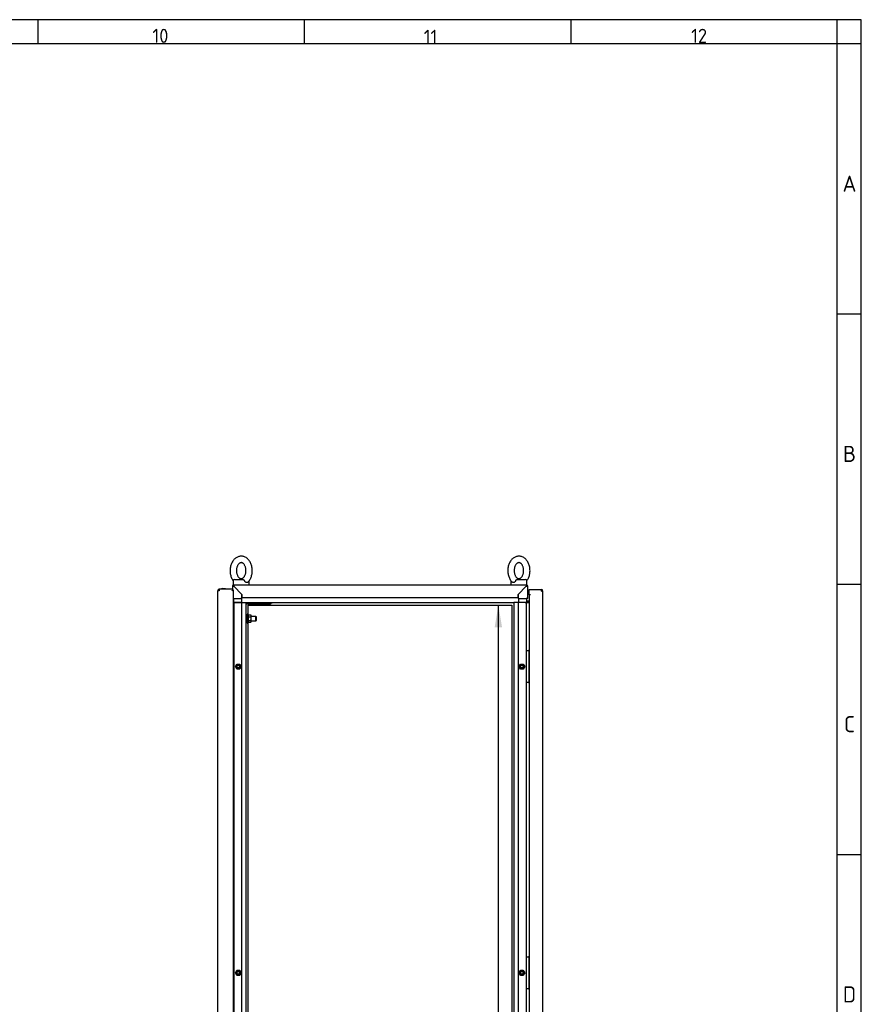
# Paper-space layout 'Layout1' of a CAD drawing. Extents: x 94 to 6181, y 158 to 4314.
# Tile 11 of 11: x 4603 to 6181, y 2466 to 4314. Entities that reach past the tile are written whole.
import ezdxf
from ezdxf.lldxf.tags import DXFTag

# ---------------------------------------------------------------- set-up
doc = ezdxf.new("R2010")
doc.units = 0
doc.header["$LTSCALE"] = 15
doc.layers.get('0').update_dxf_attribs({"linetype": 'CONTINUOUS'})
for name, color, linetype in [('_TRANSLATION', 7, 'CONTINUOUS'), ('AE00100_03', 7, 'CONTINUOUS'), ('AE00198_03', 7, 'CONTINUOUS'), ('AE00217_25', 7, 'CONTINUOUS'), ('AE00219_00', 7, 'CONTINUOUS'), ('AE00219_03', 7, 'CONTINUOUS'), ('AE00224_00', 7, 'CONTINUOUS'), ('AE00368_00', 7, 'CONTINUOUS'), ('AE00500_10', 7, 'CONTINUOUS'), ('AE00715_01', 7, 'CONTINUOUS'), ('DEFAULT', 7, 'CONTINUOUS'), ('DV3__TRANSLATION', 7, 'CONTINUOUS'), ('F0000000_08', 7, 'CONTINUOUS'), ('F0000001_44', 7, 'CONTINUOUS'), ('F0000001_45', 7, 'CONTINUOUS'), ('M0000000_06', 7, 'CONTINUOUS'), ('M0000000_14', 7, 'CONTINUOUS'), ('M0000000_39', 7, 'CONTINUOUS'), ('M0000000_54', 7, 'CONTINUOUS'), ('M0000000_58', 7, 'CONTINUOUS'), ('M0000000_70', 7, 'CONTINUOUS')]:
    doc.layers.add(name, color=color, linetype=linetype)
doc.styles.add('SEACAD_ARIAL', font='arial.ttf')
doc.styles.add('SEACAD_ARIALI', font='ariali.ttf')
tags = doc.linetypes.add('CENTER2', pattern=[28.575, 19.05, -3.175, 3.175, -3.175]).pattern_tags.tags
tags[10:11] = [DXFTag(74, 4), DXFTag(75, 0), DXFTag(340, '0'), DXFTag(46, 0.0), DXFTag(50, 0.0), DXFTag(44, 0.0), DXFTag(45, 0.0)]
tags[8:9] = [DXFTag(74, 4), DXFTag(75, 0), DXFTag(340, '0'), DXFTag(46, 0.0), DXFTag(50, 0.0), DXFTag(44, 0.0), DXFTag(45, 0.0)]
tags[6:7] = [DXFTag(74, 4), DXFTag(75, 0), DXFTag(340, '0'), DXFTag(46, 0.0), DXFTag(50, 0.0), DXFTag(44, 0.0), DXFTag(45, 0.0)]
tags[4:5] = [DXFTag(74, 4), DXFTag(75, 0), DXFTag(340, '0'), DXFTag(46, 0.0), DXFTag(50, 0.0), DXFTag(44, 0.0), DXFTag(45, 0.0)]
doc.dimstyles.new('ISO', dxfattribs={"dimtxt": 13.75, "dimasz": 13.75, "dimexe": 6.875, "dimexo": 6.875, "dimgap": 3.4375, "dimtad": 1, "dimdec": 1, "dimtxsty": 'SEACAD_ARIAL', "dimblk1": '_SE_FILLED', "dimblk2": '_SE_FILLED', "dimsah": 1, "dimcen": 6.875, "dimazin": 3, "dimtfac": 0.7, "dimtdec": 3, "dimtmove": 0, "dimatfit": 3})

# ---------------------------------------------------------------- blocks, each defined once
blk = doc.blocks.new('DMBLK27')
at = {"layer": '_TRANSLATION', "linetype": 'CONTINUOUS'}
for points in [[(5507.4, 3173.4), (5500.5, 3214.6), (5493.6, 3173.4)], [(5507.4, 1325.9), (5493.6, 1325.9), (5500.5, 1284.6)]]:
    blk.add_hatch(color=7, dxfattribs=at).paths.add_polyline_path(points)
at = {"layer": '_TRANSLATION', "color": 7, "linetype": 'CONTINUOUS'}
for p, q in [((5051.6, 3214.6), (5521.1, 3214.6)), ((5500.5, 1284.6), (5500.5, 3214.6)), ((5051.6, 1284.6), (5521.1, 1284.6))]:
    blk.add_line(p, q, dxfattribs=at)
at = {"layer": '_TRANSLATION', "color": 7, "linetype": 'CONTINUOUS', "style": 'SEACAD_ARIALI'}
blk.add_text('1930', height=41.25, rotation=90, dxfattribs=at).set_placement((5490.2, 2185.5))
blk = doc.blocks.new('_SE_FILLED')
at = {"color": 0}
blk.add_line((0, 0), (-1, 0), dxfattribs=at)
blk.add_solid([(0, 0), (-1, -0.1665), (-1, 0.1665), (0, 0)], dxfattribs=at)

psp = doc.layouts.get("Layout1")

# ---------------------------------------------------------------- linework, layer by layer
at = {"color": 7, "linetype": 'CONTINUOUS'}
for p, q in [((6181.38, 4313.83), (93.52, 4313.83)), ((4636.7, 4313.83), (4636.7, 4268.39)), ((5136.45, 4313.83), (5136.45, 4268.39)), ((5636.2, 4313.83), (5636.2, 4268.39)), ((6181.38, 164.39), (6181.38, 4313.83)), ((6181.38, 3761.07), (6135.95, 3761.07)), ((6181.38, 3253.75), (6135.95, 3253.75)), ((6181.38, 2746.43), (6135.95, 2746.43))]:
    psp.add_line(p, q, dxfattribs=at)
at = {"layer": 'AE00100_03', "color": 7, "linetype": 'CONTINUOUS'}
psp.add_line((4982.32, 3245.92), (4987.72, 3245.92), dxfattribs=at)
for centre, start, end in [((4982.32, 3244.62), 90, 180), ((4987.72, 3244.62), 0, 90)]:
    psp.add_arc(centre, 1.3, start, end, dxfattribs=at)
at = {"layer": 'AE00198_03', "color": 7, "linetype": 'CONTINUOUS'}
for p, q in [((5558.22, 3127.37), (5557.52, 3127.37)), ((5558.22, 3116.87), (5558.22, 3127.37)), ((5557.52, 3116.87), (5558.22, 3116.87)), ((5558.22, 3082.37), (5557.52, 3082.37)), ((5557.52, 3071.87), (5558.22, 3071.87)), ((5558.22, 3071.87), (5558.22, 3082.37)), ((5558.22, 2552.37), (5557.52, 2552.37)), ((5558.22, 2541.87), (5558.22, 2552.37)), ((5557.52, 2541.87), (5558.22, 2541.87)), ((5558.22, 2507.37), (5557.52, 2507.37)), ((5557.52, 2496.87), (5558.22, 2496.87)), ((5558.22, 2496.87), (5558.22, 2507.37))]:
    psp.add_line(p, q, dxfattribs=at)
for centre, start, end in [((5552.85, 3121.44), 44.85503, 47.82528), ((5552.85, 3122.8), 312.17472, 315.14497), ((5552.85, 3076.44), 44.85503, 47.82528), ((5552.85, 3077.8), 312.17472, 315.14497), ((5552.85, 2546.44), 44.85503, 47.82528), ((5552.85, 2547.8), 312.17472, 315.14497), ((5552.85, 2501.44), 44.85503, 47.82528), ((5552.85, 2502.8), 312.17472, 315.14497)]:
    psp.add_arc(centre, 8, start, end, dxfattribs=at)
at = {"layer": 'AE00217_25', "color": 7, "linetype": 'CONTINUOUS'}
for p, q in [((5029.52, 3193.62), (5027.52, 3193.62)), ((5027.52, 3185.62), (5029.52, 3185.62)), ((5045.75, 3193.62), (5037.02, 3193.62)), ((5037.02, 3185.62), (5045.75, 3185.62)), ((5045.75, 3185.62), (5045.75, 3193.62)), ((5047.02, 3192.94), (5045.75, 3193.62)), ((5045.75, 3185.62), (5047.02, 3186.3)), ((5047.02, 3186.3), (5047.02, 3192.94))]:
    psp.add_line(p, q, dxfattribs=at)
at = {"layer": 'AE00219_00', "color": 7, "linetype": 'CONTINUOUS'}
for p, q in [((5035.56, 3216.62), (5035.02, 3216.12)), ((5035.02, 3216.12), (5047.02, 3216.12)), ((5035.02, 3216.12), (5035.02, 3215.62)), ((5038.02, 3219.62), (5038.02, 3219.12)), ((5044.02, 3219.12), (5044.02, 3219.62)), ((5047.02, 3216.12), (5046.49, 3216.62)), ((5047.02, 3215.62), (5047.02, 3216.12)), ((5060.56, 3216.62), (5060.02, 3216.12)), ((5060.02, 3216.12), (5072.02, 3216.12)), ((5060.02, 3216.12), (5060.02, 3215.62)), ((5063.02, 3219.62), (5063.02, 3219.12)), ((5069.02, 3219.12), (5069.02, 3219.62)), ((5072.02, 3216.12), (5071.49, 3216.62)), ((5072.02, 3215.62), (5072.02, 3216.12)), ((5035.02, 3215.62), (5047.02, 3215.62)), ((5060.02, 3215.62), (5072.02, 3215.62))]:
    psp.add_line(p, q, dxfattribs=at)
at = {"layer": 'AE00219_03', "color": 7, "linetype": 'CONTINUOUS'}
for p, q in [((4973.82, 3128.12), (4973.82, 3116.12)), ((4974.02, 3128.12), (4973.82, 3128.12)), ((4973.82, 3116.12), (4974.02, 3116.12)), ((4973.82, 2553.12), (4973.82, 2541.12)), ((4974.02, 2553.12), (4973.82, 2553.12)), ((4973.82, 2541.12), (4974.02, 2541.12))]:
    psp.add_line(p, q, dxfattribs=at)
at = {"layer": 'AE00224_00', "color": 7, "linetype": 'CONTINUOUS'}
for p, q in [((5029.52, 3181.12), (5029.52, 3198.12)), ((5031.02, 3198.12), (5029.52, 3198.12)), ((5031.02, 3181.12), (5031.02, 3198.12)), ((5032.02, 3195.62), (5031.02, 3198.12)), ((5029.52, 3181.12), (5031.02, 3181.12)), ((5031.02, 3181.12), (5032.02, 3183.62)), ((5032.02, 3196.55), (5035.98, 3196.55)), ((5032.02, 3194.82), (5032.02, 3196.55)), ((5032.02, 3193.08), (5032.02, 3194.82)), ((5032.02, 3193.08), (5035.98, 3193.08)), ((5032.02, 3189.62), (5032.02, 3193.08)), ((5032.02, 3186.16), (5032.02, 3189.62)), ((5032.02, 3186.16), (5035.98, 3186.16)), ((5032.02, 3184.42), (5032.02, 3186.16)), ((5032.02, 3182.69), (5032.02, 3184.42)), ((5032.02, 3182.69), (5035.98, 3182.69)), ((5037.02, 3195.12), (5035.98, 3196.55)), ((5035.98, 3182.69), (5037.02, 3184.13)), ((5037.02, 3184.13), (5037.02, 3195.12))]:
    psp.add_line(p, q, dxfattribs=at)
for points, knots in [([(5035.98, 3193.08), (5036.39, 3193.64), (5036.65, 3194.21), (5036.66, 3194.96), (5036.64, 3195.11), (5036.58, 3195.4), (5036.53, 3195.55), (5036.35, 3195.98), (5036.18, 3196.27), (5035.98, 3196.55)], [0, 0, 0, 0, 0.5, 0.5, 0.625, 0.625, 0.75, 0.75, 1, 1, 1, 1]), ([(5035.98, 3186.16), (5036.18, 3186.71), (5036.35, 3187.28), (5036.59, 3188.44), (5036.65, 3189.02), (5036.66, 3189.91), (5036.64, 3190.21), (5036.58, 3190.8), (5036.53, 3191.09), (5036.35, 3191.96), (5036.18, 3192.53), (5035.98, 3193.08)], [0, 0, 0, 0, 0.25, 0.25, 0.5, 0.5, 0.625, 0.625, 0.75, 0.75, 1, 1, 1, 1]), ([(5035.98, 3182.69), (5036.39, 3183.25), (5036.65, 3183.82), (5036.66, 3184.57), (5036.64, 3184.72), (5036.58, 3185.01), (5036.53, 3185.16), (5036.35, 3185.59), (5036.18, 3185.88), (5035.98, 3186.16)], [0, 0, 0, 0, 0.5, 0.5, 0.625, 0.625, 0.75, 0.75, 1, 1, 1, 1])]:
    psp.add_open_spline(points, degree=3, knots=knots, dxfattribs=at)
at = {"layer": 'AE00368_00', "color": 7, "linetype": 'CONTINUOUS'}
for p, q in [((5030.82, 3219.62), (5030.82, 3219.12)), ((5051.22, 3219.12), (5051.22, 3219.62)), ((5055.82, 3219.62), (5055.82, 3219.12)), ((5073, 3219.12), (5076.22, 3219.12)), ((5076.22, 3219.12), (5076.22, 3219.62))]:
    psp.add_line(p, q, dxfattribs=at)
for centre, start, end in [((5034.62, 3219.82), 270, 343.39845), ((5047.42, 3219.82), 196.60155, 270), ((5059.62, 3219.82), 270, 343.39845), ((5072.42, 3219.82), 196.60155, 270)]:
    psp.add_arc(centre, 0.7, start, end, dxfattribs=at)
at = {"layer": 'AE00500_10', "color": 7, "linetype": 'CONTINUOUS'}
for p, q in [((5003.52, 3126.82), (5004.02, 3126.82)), ((5004.02, 3117.42), (5003.52, 3117.42)), ((5007.11, 3099.65), (5009.8, 3104.3)), ((5009.8, 3094.95), (5007.11, 3099.6)), ((5008.19, 3099.62), (5010.36, 3103.37)), ((5010.36, 3095.87), (5008.19, 3099.62)), ((5009.84, 3104.32), (5015.21, 3104.32)), ((5015.21, 3094.92), (5009.84, 3094.92)), ((5010.36, 3103.37), (5014.69, 3103.37)), ((5014.69, 3095.87), (5010.36, 3095.87)), ((5014.69, 3103.37), (5016.85, 3099.62)), ((5016.85, 3099.62), (5014.69, 3095.87)), ((5015.25, 3104.3), (5017.94, 3099.65)), ((5017.94, 3099.6), (5015.25, 3094.95)), ((5539.11, 3099.65), (5541.8, 3104.3)), ((5541.8, 3094.95), (5539.11, 3099.6)), ((5540.19, 3099.62), (5542.36, 3103.37)), ((5542.36, 3095.87), (5540.19, 3099.62)), ((5541.84, 3104.32), (5547.21, 3104.32)), ((5547.21, 3094.92), (5541.84, 3094.92)), ((5542.36, 3103.37), (5546.69, 3103.37)), ((5546.69, 3095.87), (5542.36, 3095.87)), ((5546.69, 3103.37), (5548.85, 3099.62)), ((5548.85, 3099.62), (5546.69, 3095.87)), ((5547.25, 3104.3), (5549.94, 3099.65)), ((5549.94, 3099.6), (5547.25, 3094.95)), ((5003.52, 3081.82), (5004.02, 3081.82)), ((5004.02, 3072.42), (5003.52, 3072.42)), ((5003.52, 2551.82), (5004.02, 2551.82)), ((5004.02, 2542.42), (5003.52, 2542.42)), ((5007.11, 2524.65), (5009.8, 2529.3)), ((5009.8, 2519.95), (5007.11, 2524.6)), ((5008.19, 2524.62), (5010.36, 2528.37)), ((5010.36, 2520.87), (5008.19, 2524.62)), ((5009.84, 2529.32), (5015.21, 2529.32)), ((5015.21, 2519.92), (5009.84, 2519.92)), ((5010.36, 2528.37), (5014.69, 2528.37)), ((5014.69, 2520.87), (5010.36, 2520.87)), ((5014.69, 2528.37), (5016.85, 2524.62)), ((5016.85, 2524.62), (5014.69, 2520.87)), ((5015.25, 2529.3), (5017.94, 2524.65)), ((5017.94, 2524.6), (5015.25, 2519.95)), ((5539.11, 2524.65), (5541.8, 2529.3)), ((5541.8, 2519.95), (5539.11, 2524.6)), ((5540.19, 2524.62), (5542.36, 2528.37)), ((5542.36, 2520.87), (5540.19, 2524.62)), ((5541.84, 2529.32), (5547.21, 2529.32)), ((5547.21, 2519.92), (5541.84, 2519.92)), ((5542.36, 2528.37), (5546.69, 2528.37)), ((5546.69, 2520.87), (5542.36, 2520.87)), ((5546.69, 2528.37), (5548.85, 2524.62)), ((5548.85, 2524.62), (5546.69, 2520.87)), ((5547.25, 2529.3), (5549.94, 2524.65)), ((5549.94, 2524.6), (5547.25, 2519.95)), ((5003.52, 2506.82), (5004.02, 2506.82)), ((5004.02, 2497.42), (5003.52, 2497.42))]:
    psp.add_line(p, q, dxfattribs=at)
for centre in [(5012.52, 3099.62), (5544.52, 3099.62), (5012.52, 2524.62), (5544.52, 2524.62)]:
    psp.add_circle(centre, 2.46, dxfattribs=at)
for centre, radius, start, end in [((5007.16, 3099.62), 0.05, 150, 210), ((5012.52, 3099.62), 3, 75, 15), ((5009.84, 3104.27), 0.05, 90, 150), ((5009.84, 3094.97), 0.05, 210, 270), ((5015.21, 3104.27), 0.05, 30, 90), ((5015.21, 3094.97), 0.05, 270, 330), ((5017.89, 3099.62), 0.05, 330, 30), ((5539.16, 3099.62), 0.05, 150, 210), ((5544.52, 3099.62), 3, 75, 15), ((5541.84, 3104.27), 0.05, 90, 150), ((5541.84, 3094.97), 0.05, 210, 270), ((5547.21, 3104.27), 0.05, 30, 90), ((5547.21, 3094.97), 0.05, 270, 330), ((5549.89, 3099.62), 0.05, 330, 30), ((5007.16, 2524.62), 0.05, 150, 210), ((5012.52, 2524.62), 3, 75, 15), ((5009.84, 2529.27), 0.05, 90, 150), ((5009.84, 2519.97), 0.05, 210, 270), ((5015.21, 2529.27), 0.05, 30, 90), ((5015.21, 2519.97), 0.05, 270, 330), ((5017.89, 2524.62), 0.05, 330, 30), ((5539.16, 2524.62), 0.05, 150, 210), ((5544.52, 2524.62), 3, 75, 15), ((5541.84, 2529.27), 0.05, 90, 150), ((5541.84, 2519.97), 0.05, 210, 270), ((5547.21, 2529.27), 0.05, 30, 90), ((5547.21, 2519.97), 0.05, 270, 330), ((5549.89, 2524.62), 0.05, 330, 30)]:
    psp.add_arc(centre, radius, start, end, dxfattribs=at)
at = {"layer": 'AE00715_01', "color": 7, "linetype": 'CONTINUOUS'}
for p, q in [((5003.02, 3260.12), (5003.02, 3253.12)), ((5003.02, 3253.12), (5004.32, 3253.12)), ((5006.02, 3263.12), (5021.33, 3263.12)), ((5012.02, 3253.12), (5024.02, 3253.12)), ((5033.02, 3253.12), (5033.02, 3260.12)), ((5524.02, 3260.12), (5524.02, 3253.12)), ((5533.02, 3253.12), (5545.02, 3253.12)), ((5535.72, 3263.12), (5551.02, 3263.12)), ((5552.72, 3253.12), (5554.02, 3253.12)), ((5554.02, 3253.12), (5554.02, 3260.12))]:
    psp.add_line(p, q, dxfattribs=at)
for centre, start, end in [((5006.02, 3260.12), 90, 180), ((5030.02, 3260.12), 0, 10.75203), ((5527.02, 3260.12), 169.14287, 180), ((5551.02, 3260.12), 0, 90)]:
    psp.add_arc(centre, 3, start, end, dxfattribs=at)
for points, knots in [([(5018.02, 3306.62), (5017.36, 3306.6), (5015.94, 3306.55), (5013.48, 3306.06), (5010.88, 3305.1), (5008.39, 3303.71), (5006.08, 3301.92), (5003.96, 3299.76), (5002.07, 3297.23), (5000.45, 3294.4), (4999.12, 3291.3), (4998.12, 3287.99), (4997.46, 3284.54), (4997.14, 3281), (4997.18, 3277.43), (4997.58, 3273.9), (4998.33, 3270.45), (4999.42, 3267.15), (5000.85, 3264.04), (5002.15, 3261.96), (5002.95, 3260.84), (5003.1, 3260.64)], [0, 0, 0, 0, 0.03245622, 0.08167857, 0.13091839, 0.18059327, 0.23102671, 0.28237101, 0.33458701, 0.38748587, 0.44082083, 0.49437791, 0.54799999, 0.60165168, 0.65535157, 0.7091432, 0.7630646, 0.81716147, 0.87144859, 0.92586212, 0.93826298, 0.93826298, 0.93826298, 0.93826298]), ([(5018.02, 3294.62), (5018.21, 3294.62), (5018.73, 3294.6), (5019.69, 3294.37), (5020.9, 3293.76), (5022.14, 3292.8), (5023.36, 3291.45), (5024.5, 3289.7), (5025.46, 3287.65), (5026.21, 3285.34), (5026.7, 3282.86), (5026.91, 3280.26), (5026.84, 3277.65), (5026.48, 3275.09), (5025.86, 3272.69), (5025, 3270.52), (5023.96, 3268.65), (5022.8, 3267.12), (5021.58, 3265.96), (5020.36, 3265.17), (5019.17, 3264.72), (5017.97, 3264.56), (5016.76, 3264.74), (5015.5, 3265.27), (5014.25, 3266.14), (5013, 3267.39), (5011.82, 3269.06), (5010.81, 3271.04), (5010.01, 3273.29), (5009.45, 3275.74), (5009.16, 3278.31), (5009.16, 3280.93), (5009.45, 3283.51), (5010.01, 3285.95), (5010.81, 3288.19), (5011.81, 3290.14), (5012.94, 3291.77), (5014.16, 3293.02), (5015.38, 3293.9), (5016.57, 3294.44), (5017.45, 3294.61), (5017.91, 3294.62), (5018.02, 3294.62)], [0, 0, 0, 0, 0.0122015, 0.0412018, 0.067065, 0.0915085, 0.1175281, 0.1428852, 0.1680615, 0.193234, 0.2184776, 0.2437947, 0.2691425, 0.2944541, 0.3196508, 0.3446887, 0.3695657, 0.3943597, 0.4192241, 0.444524, 0.4709956, 0.4999917, 0.5333691, 0.5598635, 0.5846073, 0.6109639, 0.6364354, 0.661629, 0.6867932, 0.7120159, 0.737317, 0.7626624, 0.7879937, 0.8132249, 0.8383057, 0.8632204, 0.8880217, 0.9128456, 0.9379821, 0.964056, 0.9922331, 1, 1, 1, 1]), ([(5030.51, 3257.91), (5031.28, 3258.7), (5032.59, 3260.07), (5034.44, 3262.74), (5035.98, 3265.63), (5037.22, 3268.8), (5038.14, 3272.15), (5038.71, 3275.63), (5038.93, 3279.18), (5038.8, 3282.74), (5038.31, 3286.26), (5037.47, 3289.67), (5036.28, 3292.93), (5034.77, 3295.97), (5032.93, 3298.73), (5030.8, 3301.16), (5028.42, 3303.19), (5025.84, 3304.79), (5023.13, 3305.9), (5020.45, 3306.52), (5018.86, 3306.59), (5018.02, 3306.62)], [0, 0, 0, 0, 0.0512439, 0.103659, 0.1566935, 0.210102, 0.2636829, 0.3173106, 0.3709689, 0.4246855, 0.4785033, 0.5324643, 0.5866088, 0.6409385, 0.6953521, 0.7496212, 0.8034205, 0.8563926, 0.9082864, 0.9590714, 1, 1, 1, 1]), ([(5539.02, 3306.62), (5538.36, 3306.6), (5536.94, 3306.55), (5534.48, 3306.06), (5531.88, 3305.1), (5529.39, 3303.71), (5527.08, 3301.92), (5524.96, 3299.76), (5523.07, 3297.23), (5521.45, 3294.4), (5520.12, 3291.3), (5519.12, 3287.99), (5518.46, 3284.54), (5518.14, 3281), (5518.18, 3277.43), (5518.58, 3273.9), (5519.33, 3270.45), (5520.42, 3267.15), (5521.85, 3264.04), (5523.61, 3261.24), (5525.24, 3259.14), (5526.25, 3258.23), (5526.57, 3257.95)], [0, 0, 0, 0, 0.0324513, 0.0816662, 0.1308986, 0.1805659, 0.2309917, 0.2823283, 0.3345364, 0.3874272, 0.4407541, 0.4943031, 0.5479171, 0.6015606, 0.6552524, 0.7090359, 0.7629491, 0.8170378, 0.8713167, 0.925722, 0.9800514, 1, 1, 1, 1]), ([(5539.02, 3294.62), (5539.21, 3294.62), (5539.73, 3294.6), (5540.69, 3294.37), (5541.9, 3293.76), (5543.14, 3292.8), (5544.36, 3291.45), (5545.5, 3289.7), (5546.46, 3287.65), (5547.21, 3285.34), (5547.7, 3282.86), (5547.91, 3280.26), (5547.84, 3277.65), (5547.48, 3275.09), (5546.86, 3272.69), (5546, 3270.52), (5544.96, 3268.65), (5543.8, 3267.12), (5542.58, 3265.96), (5541.36, 3265.17), (5540.17, 3264.72), (5538.97, 3264.56), (5537.76, 3264.74), (5536.5, 3265.27), (5535.25, 3266.14), (5534, 3267.39), (5532.82, 3269.06), (5531.81, 3271.04), (5531.01, 3273.29), (5530.45, 3275.74), (5530.16, 3278.31), (5530.16, 3280.93), (5530.45, 3283.51), (5531.01, 3285.95), (5531.81, 3288.19), (5532.81, 3290.14), (5533.94, 3291.77), (5535.16, 3293.02), (5536.38, 3293.9), (5537.57, 3294.44), (5538.45, 3294.61), (5538.91, 3294.62), (5539.02, 3294.62)], [0, 0, 0, 0, 0.0122015, 0.0412018, 0.067065, 0.0915085, 0.1175281, 0.1428852, 0.1680615, 0.193234, 0.2184776, 0.2437947, 0.2691425, 0.2944541, 0.3196508, 0.3446887, 0.3695657, 0.3943597, 0.4192241, 0.444524, 0.4709956, 0.4999917, 0.5333691, 0.5598635, 0.5846073, 0.6109639, 0.6364354, 0.661629, 0.6867932, 0.7120159, 0.737317, 0.7626624, 0.7879937, 0.8132249, 0.8383057, 0.8632204, 0.8880217, 0.9128456, 0.9379821, 0.964056, 0.9922331, 1, 1, 1, 1]), ([(5553.94, 3260.64), (5554.44, 3261.3), (5555.54, 3262.93), (5556.98, 3265.63), (5558.22, 3268.8), (5559.14, 3272.15), (5559.71, 3275.63), (5559.93, 3279.18), (5559.8, 3282.74), (5559.31, 3286.26), (5558.47, 3289.67), (5557.28, 3292.93), (5555.77, 3295.97), (5553.93, 3298.73), (5551.8, 3301.16), (5549.42, 3303.19), (5546.84, 3304.79), (5544.13, 3305.9), (5541.45, 3306.52), (5539.86, 3306.59), (5539.02, 3306.62)], [0.06198416, 0.06198416, 0.06198416, 0.06198416, 0.10384649, 0.15686995, 0.2102672, 0.26383697, 0.31745339, 0.37110044, 0.42480589, 0.47861235, 0.5325621, 0.58669529, 0.64101363, 0.69541578, 0.74967359, 0.80346165, 0.8564226, 0.90830554, 0.95907994, 1, 1, 1, 1]), ([(5021.33, 3263.12), (5021.46, 3263.12), (5021.59, 3263.1), (5021.85, 3263.02), (5021.98, 3262.96), (5022.24, 3262.8), (5022.37, 3262.7), (5022.63, 3262.47), (5022.76, 3262.34), (5023.02, 3262.05), (5023.15, 3261.9), (5023.41, 3261.57), (5023.53, 3261.4), (5023.9, 3260.87), (5024.13, 3260.5), (5024.33, 3260.12)], [0, 0, 0, 0, 0.125, 0.125, 0.25, 0.25, 0.375, 0.375, 0.5, 0.5, 0.625, 0.625, 0.75, 0.75, 1, 1, 1, 1]), ([(5030.5, 3257.9), (5030.39, 3257.79), (5030.27, 3257.69), (5029.99, 3257.51), (5029.84, 3257.43), (5029.52, 3257.3), (5029.35, 3257.25), (5029, 3257.19), (5028.82, 3257.17), (5028.45, 3257.17), (5028.26, 3257.19), (5027.87, 3257.25), (5027.67, 3257.3), (5027.27, 3257.43), (5027.07, 3257.51), (5026.68, 3257.7), (5026.48, 3257.81), (5025.9, 3258.2), (5025.53, 3258.51), (5025.03, 3259.06), (5024.87, 3259.26), (5024.58, 3259.68), (5024.45, 3259.89), (5024.33, 3260.12)], [0.25772875, 0.25772875, 0.25772875, 0.25772875, 0.3125, 0.3125, 0.375, 0.375, 0.4375, 0.4375, 0.5, 0.5, 0.5625, 0.5625, 0.625, 0.625, 0.6875, 0.6875, 0.75, 0.75, 0.875, 0.875, 0.9375, 0.9375, 1, 1, 1, 1]), ([(5532.72, 3260.12), (5532.48, 3259.67), (5532.19, 3259.25), (5531.52, 3258.51), (5531.16, 3258.2), (5530.58, 3257.82), (5530.38, 3257.7), (5529.98, 3257.51), (5529.78, 3257.43), (5529.39, 3257.3), (5529.19, 3257.25), (5528.8, 3257.19), (5528.61, 3257.17), (5528.23, 3257.17), (5528.05, 3257.19), (5527.7, 3257.25), (5527.53, 3257.3), (5527.21, 3257.43), (5527.06, 3257.51), (5526.78, 3257.69), (5526.65, 3257.8), (5526.53, 3257.91)], [0, 0, 0, 0, 0.125, 0.125, 0.25, 0.25, 0.3125, 0.3125, 0.375, 0.375, 0.4375, 0.4375, 0.5, 0.5, 0.5625, 0.5625, 0.625, 0.625, 0.6875, 0.6875, 0.74507966, 0.74507966, 0.74507966, 0.74507966]), ([(5532.72, 3260.12), (5532.92, 3260.5), (5533.15, 3260.87), (5533.52, 3261.4), (5533.64, 3261.57), (5533.89, 3261.9), (5534.02, 3262.05), (5534.29, 3262.34), (5534.42, 3262.47), (5534.68, 3262.7), (5534.81, 3262.8), (5535.07, 3262.96), (5535.2, 3263.02), (5535.46, 3263.1), (5535.59, 3263.12), (5535.72, 3263.12)], [0, 0, 0, 0, 0.25, 0.25, 0.375, 0.375, 0.5, 0.5, 0.625, 0.625, 0.75, 0.75, 0.875, 0.875, 1, 1, 1, 1])]:
    psp.add_open_spline(points, degree=3, knots=knots, dxfattribs=at)
at = {"layer": 'DEFAULT', "color": 7, "linetype": 'CONTINUOUS'}
for p, q in [((6135.95, 164.39), (6135.95, 4313.83)), ((6181.38, 4268.39), (93.52, 4268.39))]:
    psp.add_line(p, q, dxfattribs=at)
at = {"layer": 'DV3__TRANSLATION', "color": 7, "linetype": 'CENTER2'}
for p, q in [((5031.02, 3214.62), (5526.02, 3214.62)), ((5031.02, 1284.62), (5031.02, 3214.62)), ((5526.02, 3214.62), (5526.02, 1284.62))]:
    psp.add_line(p, q, dxfattribs=at)
at = {"layer": 'F0000000_08', "color": 7, "linetype": 'CONTINUOUS'}
for p, q in [((5553.02, 3070.12), (5553.02, 3129.12)), ((5553.52, 3129.62), (5554.02, 3129.62)), ((5554.02, 3129.62), (5556.52, 3129.62)), ((5556.52, 3129.62), (5557.02, 3129.62)), ((5557.02, 3129.62), (5557.12, 3129.62)), ((5557.27, 3129.62), (5557.12, 3129.62)), ((5557.52, 3129.12), (5557.52, 3070.12)), ((5557.67, 3129.42), (5558.52, 3128.29)), ((5554.02, 3069.62), (5553.52, 3069.62)), ((5556.52, 3069.62), (5554.02, 3069.62)), ((5557.02, 3069.62), (5556.52, 3069.62)), ((5557.12, 3069.62), (5557.02, 3069.62)), ((5558.52, 3070.95), (5557.67, 3069.82)), ((5553.02, 2495.12), (5553.02, 2554.12)), ((5553.52, 2554.62), (5554.02, 2554.62)), ((5554.02, 2554.62), (5556.52, 2554.62)), ((5556.52, 2554.62), (5557.02, 2554.62)), ((5557.02, 2554.62), (5557.12, 2554.62)), ((5557.27, 2554.62), (5557.12, 2554.62)), ((5557.52, 2554.12), (5557.52, 2495.12)), ((5557.67, 2554.42), (5558.52, 2553.29)), ((5558.52, 2495.95), (5557.67, 2494.82)), ((5554.02, 2494.62), (5553.52, 2494.62)), ((5556.52, 2494.62), (5554.02, 2494.62)), ((5557.02, 2494.62), (5556.52, 2494.62)), ((5557.12, 2494.62), (5557.02, 2494.62))]:
    psp.add_line(p, q, dxfattribs=at)
for centre, start, end in [((5553.52, 3129.12), 90, 180), ((5557.02, 3129.12), 0, 90), ((5557.27, 3129.12), 36.8699, 90), ((5553.52, 3070.12), 180, 270), ((5557.02, 3070.12), 270, 0), ((5557.27, 3070.12), 270, 323.1301), ((5553.52, 2554.12), 90, 180), ((5557.02, 2554.12), 0, 90), ((5557.27, 2554.12), 36.8699, 90), ((5553.52, 2495.12), 180, 270), ((5557.02, 2495.12), 270, 0), ((5557.27, 2495.12), 270, 323.1301)]:
    psp.add_arc(centre, 0.5, start, end, dxfattribs=at)
at = {"layer": 'F0000001_44', "color": 7, "linetype": 'CONTINUOUS'}
for p, q in [((4974.02, 1257.42), (4974.02, 3241.82)), ((4976.82, 3241.82), (4974.02, 3241.82)), ((4976.82, 3244.62), (4976.84, 3244.62)), ((5001.52, 3244.62), (4976.84, 3244.62)), ((5002.02, 3243.12), (5000.72, 3241.82)), ((5001.52, 3242.62), (5000.72, 3241.82)), ((5001.52, 3244.62), (5001.52, 3242.62)), ((5003.52, 3243.12), (5002.02, 3243.12)), ((5003.52, 1256.12), (5003.52, 3243.12))]:
    psp.add_line(p, q, dxfattribs=at)
for centre, radius, start, end in [((4976.82, 3241.82), 2.8, 90, 180), ((5150.82, 3241.98), 174, 179.12972, 180.05178)]:
    psp.add_arc(centre, radius, start, end, dxfattribs=at)
at = {"layer": 'F0000001_45', "color": 7, "linetype": 'CONTINUOUS'}
for p, q in [((5558.52, 3241.32), (5558.52, 3244.12)), ((5558.52, 3244.12), (5581.2, 3244.12)), ((5558.52, 3234.13), (5558.52, 3241.32)), ((5581.22, 3244.12), (5581.2, 3244.12)), ((5581.22, 3241.32), (5584.02, 3241.32)), ((5584.02, 1257.92), (5584.02, 3241.32)), ((5560.82, 3234.13), (5558.52, 3234.13)), ((5560.77, 3234.12), (5558.52, 3234.12)), ((5558.52, 3234.12), (5558.52, 1265.12)), ((5560.77, 3234.12), (5560.82, 3234.12)), ((5560.82, 3234.12), (5560.82, 3234.13))]:
    psp.add_line(p, q, dxfattribs=at)
for centre, radius, start, end in [((5427.15, 3241.62), 154.07, 359.8886, 0.9299), ((5581.22, 3241.32), 2.8, 0, 90)]:
    psp.add_arc(centre, radius, start, end, dxfattribs=at)
at = {"layer": 'M0000000_06', "color": 7, "linetype": 'CONTINUOUS'}
for p, q in [((5003.52, 3220.62), (5006.52, 3220.62)), ((5003.52, 3219.62), (5006.52, 3219.62)), ((5004.02, 3220.62), (5004.02, 3227.12)), ((5006.52, 3220.62), (5018.52, 3220.62)), ((5006.52, 3219.62), (5018.52, 3219.62)), ((5538.52, 3220.62), (5550.52, 3220.62)), ((5550.52, 3219.62), (5538.52, 3219.62)), ((5550.52, 3220.62), (5553.77, 3220.62)), ((5550.52, 3219.62), (5553.77, 3219.62)), ((5553.02, 3227.12), (5553.02, 3220.62)), ((5553.77, 3220.62), (5553.77, 3227.12)), ((5553.77, 3220.62), (5553.77, 3219.62))]:
    psp.add_line(p, q, dxfattribs=at)
at = {"layer": 'M0000000_14', "color": 7, "linetype": 'CONTINUOUS'}
for p, q in [((5004.02, 3219.62), (5004.02, 1279.62)), ((5019.77, 3219.62), (5018.52, 3219.62)), ((5018.52, 3219.62), (5018.52, 1279.62)), ((5019.77, 3219.62), (5023.82, 3219.62)), ((5023.82, 3219.62), (5027.52, 3219.62)), ((5027.52, 1279.62), (5027.52, 3219.62)), ((5529.52, 3219.62), (5529.52, 1279.62)), ((5533.22, 3219.62), (5529.52, 3219.62)), ((5537.27, 3219.62), (5533.22, 3219.62)), ((5537.27, 3219.62), (5538.52, 3219.62)), ((5538.52, 1279.62), (5538.52, 3219.62)), ((5553.02, 3129.12), (5553.02, 3219.62)), ((5553.77, 3219.62), (5554.32, 3219.62)), ((5554.32, 3219.62), (5558.52, 3219.62)), ((5553.02, 2554.12), (5553.02, 3070.12)), ((5553.02, 2004.12), (5553.02, 2495.12))]:
    psp.add_line(p, q, dxfattribs=at)
at = {"layer": 'M0000000_39', "color": 7, "linetype": 'CONTINUOUS'}
for p, q in [((5018.52, 3227.37), (5018.52, 3228.62)), ((5538.52, 3228.62), (5018.52, 3228.62)), ((5018.52, 3227.37), (5018.52, 3223.32)), ((5018.52, 3223.32), (5018.52, 3219.62)), ((5027.52, 3219.62), (5529.52, 3219.62)), ((5538.52, 3227.37), (5538.52, 3228.62)), ((5538.52, 3227.37), (5538.52, 3223.32)), ((5538.52, 3223.32), (5538.52, 3219.62))]:
    psp.add_line(p, q, dxfattribs=at)
at = {"layer": 'M0000000_54', "color": 7, "linetype": 'CONTINUOUS'}
for p, q in [((5555.02, 3220.82), (5553.77, 3220.82)), ((5558.52, 3222.12), (5555.02, 3222.12)), ((5555.02, 3222.12), (5555.02, 3220.92)), ((5555.02, 3220.92), (5558.52, 3220.92)), ((5558.52, 3220.82), (5555.02, 3220.82)), ((5555.02, 3220.82), (5555.02, 3219.62))]:
    psp.add_line(p, q, dxfattribs=at)
for radius, start in [(2, 231.31781), (3.2, 247.00661)]:
    psp.add_arc((5555.02, 3224.12), radius, start, 270, dxfattribs=at)
at = {"layer": 'M0000000_58', "color": 7, "linetype": 'CONTINUOUS'}
for p, q in [((5027.52, 3219.12), (5029.02, 3219.12)), ((5029.02, 3216.62), (5027.52, 3216.62)), ((5029.02, 3219.12), (5034.02, 3219.12)), ((5029.02, 3216.62), (5029.02, 3219.12)), ((5034.02, 3216.62), (5029.02, 3216.62)), ((5068.02, 3219.12), (5034.02, 3219.12)), ((5068.02, 3216.62), (5034.02, 3216.62)), ((5068.02, 3219.12), (5073, 3219.12)), ((5073.02, 3216.62), (5068.02, 3216.62)), ((5073.02, 3219.12), (5073.02, 3216.62))]:
    psp.add_line(p, q, dxfattribs=at)
at = {"layer": 'M0000000_70', "color": 7, "linetype": 'CONTINUOUS'}
for p, q in [((5004.32, 3253.12), (5011.92, 3253.12)), ((5024.13, 3253.12), (5532.92, 3253.12)), ((5545.13, 3253.12), (5552.72, 3253.12)), ((5001.52, 3250.32), (5001.52, 3242.62)), ((5004.32, 3250.32), (5019.53, 3235.11)), ((5004.32, 3250.3), (5004.32, 3250.32)), ((5019.52, 3235.1), (5004.32, 3250.3)), ((5019.52, 3228.62), (5019.52, 3235.1)), ((5019.53, 3235.11), (5019.53, 3228.62)), ((5537.51, 3235.11), (5552.73, 3250.32)), ((5537.51, 3228.62), (5537.51, 3235.11)), ((5552.72, 3250.3), (5537.52, 3235.1)), ((5537.52, 3235.1), (5537.52, 3228.62)), ((5552.72, 3250.3), (5552.73, 3250.32)), ((5555.52, 3227.12), (5555.52, 3250.32)), ((5004.32, 3227.12), (5003.52, 3227.12)), ((5004.32, 3227.12), (5018.52, 3227.12)), ((5538.52, 3227.12), (5552.72, 3227.12)), ((5555.52, 3227.12), (5552.72, 3227.12))]:
    psp.add_line(p, q, dxfattribs=at)
for centre, radius, start, end in [((5552.72, 3250.32), 2.8, 4.2591, 89.99999), ((5003.51, 3250.53), 1.97, 178.27936, 186.09261), ((5004.08, 3412.57), 162.27, 269.10323, 270.08508), ((5552.88, 3424.3), 174, 269.94822, 270.87028), ((5552.08, 3250.63), 3.44, 354.96889, 358.9547)]:
    psp.add_arc(centre, radius, start, end, dxfattribs=at)
for points, knots in [([(5004.32, 3253.12), (5004.3, 3253.12), (5004.26, 3253.12), (5004.16, 3253.12), (5004.05, 3253.11), (5003.91, 3253.09), (5003.73, 3253.06), (5003.51, 3253), (5003.25, 3252.91), (5003, 3252.79), (5002.77, 3252.65), (5002.55, 3252.49), (5002.34, 3252.3), (5002.16, 3252.1), (5001.99, 3251.88), (5001.85, 3251.64), (5001.73, 3251.39), (5001.66, 3251.18), (5001.61, 3251), (5001.58, 3250.87), (5001.55, 3250.73), (5001.54, 3250.63), (5001.54, 3250.56), (5001.53, 3250.55)], [0, 0, 0, 0, 0.01562937, 0.03125875, 0.06251515, 0.09377154, 0.12502794, 0.1875219, 0.25001587, 0.31250986, 0.37500382, 0.43749778, 0.49999175, 0.56248573, 0.62497969, 0.68747365, 0.74996763, 0.81246161, 0.843718, 0.8749744, 0.9062308, 0.93748719, 0.94780532, 0.94780532, 0.94780532, 0.94780532]), ([(5004.32, 3253.12), (5004.32, 3253.12), (5004.32, 3253.05), (5004.32, 3252.77), (5004.32, 3252.56), (5004.32, 3252.04), (5004.32, 3251.73), (5004.32, 3251.05), (5004.32, 3250.69), (5004.32, 3250.32)], [0, 0, 0, 0, 0.25, 0.25, 0.5, 0.5, 0.75, 0.75, 1, 1, 1, 1]), ([(5552.72, 3253.12), (5552.72, 3253.12), (5552.72, 3253.12), (5552.72, 3253.12), (5552.72, 3253.11), (5552.72, 3253.09), (5552.72, 3253.06), (5552.72, 3253), (5552.72, 3252.91), (5552.72, 3252.79), (5552.72, 3252.65), (5552.72, 3252.49), (5552.72, 3252.3), (5552.72, 3252.1), (5552.72, 3251.88), (5552.73, 3251.64), (5552.73, 3251.39), (5552.73, 3251.13), (5552.73, 3250.91), (5552.73, 3250.73), (5552.73, 3250.6), (5552.73, 3250.48), (5552.73, 3250.39), (5552.73, 3250.34), (5552.73, 3250.32)], [0, 0, 0, 0, 0.0156323, 0.0312635, 0.0625219, 0.0937791, 0.1250356, 0.187528, 0.25002, 0.3125143, 0.3750101, 0.4375058, 0.4999997, 0.5624941, 0.6249899, 0.6874856, 0.7499797, 0.812472, 0.8749644, 0.9062209, 0.9374781, 0.9687364, 0.9843677, 1, 1, 1, 1])]:
    psp.add_open_spline(points, degree=3, knots=knots, dxfattribs=at)

# ---------------------------------------------------------------- texts
at = {"attachment_point": 8}
for s, insert, char_height, width in [('{\\fSolid Edge ANSI|b0||i0||c0|p34;\\C7;\\H26.501895;\\W1.;10}', (4866.57, 4270.26), 26.5019, 167.9789), ('{\\fSolid Edge ANSI|b0||i0||c0|p34;\\C7;\\H26.501895;\\W1.;11}', (5373.27, 4268.42), 26.5019, 151.3656), ('{\\fSolid Edge ANSI|b0||i0||c0|p34;\\C7;\\H26.501895;\\W1.;12}', (5877.21, 4270.26), 26.5019, 132.9064), ('{\\fSolid Edge ANSI|b0||i0||c0|p34;\\C7;\\H30.28788;\\W1.;A}', (6159.18, 3990.91), 30.2879, 34.074), ('{\\fSolid Edge ANSI|b0||i0||c0|p34;\\C7;\\H30.28788;\\W1.;B}', (6159.24, 3483.59), 30.2879, 37.86), ('{\\fSolid Edge ANSI|b0||i0||c0|p34;\\C7;\\H30.28788;\\W1.;C}', (6159.21, 2976.27), 30.2879, 35.967), ('{\\fSolid Edge ANSI|b0||i0||c0|p34;\\C7;\\H30.28788;\\W1.;D}', (6159.24, 2468.94), 30.2879, 37.86)]:
    psp.add_mtext(s, dxfattribs=dict(at, insert=insert, char_height=char_height, width=width))

# ---------------------------------------------------------------- dimensions: what is measured, and where the dimension line sits
at = {"layer": '_TRANSLATION', "color": 7, "linetype": 'CONTINUOUS'}
dim = psp.add_linear_dim(base=(5500.5, 1284.62), p1=(5031.02, 1284.62), p2=(5031.02, 3214.62), angle=90, text='\\A1;<>', dimstyle='ISO', override={"dimtxt": 41.25, "dimasz": 41.25, "dimexe": 20.625, "dimexo": 20.625, "dimgap": 10.3125, "dimcen": 20.625}, dxfattribs=at)
dim.commit()
dim.dimension.update_dxf_attribs({"geometry": 'DMBLK27', "text_midpoint": (5500.5, 2249.62), "dimtype": 161})

doc.saveas('drawing.dxf')
